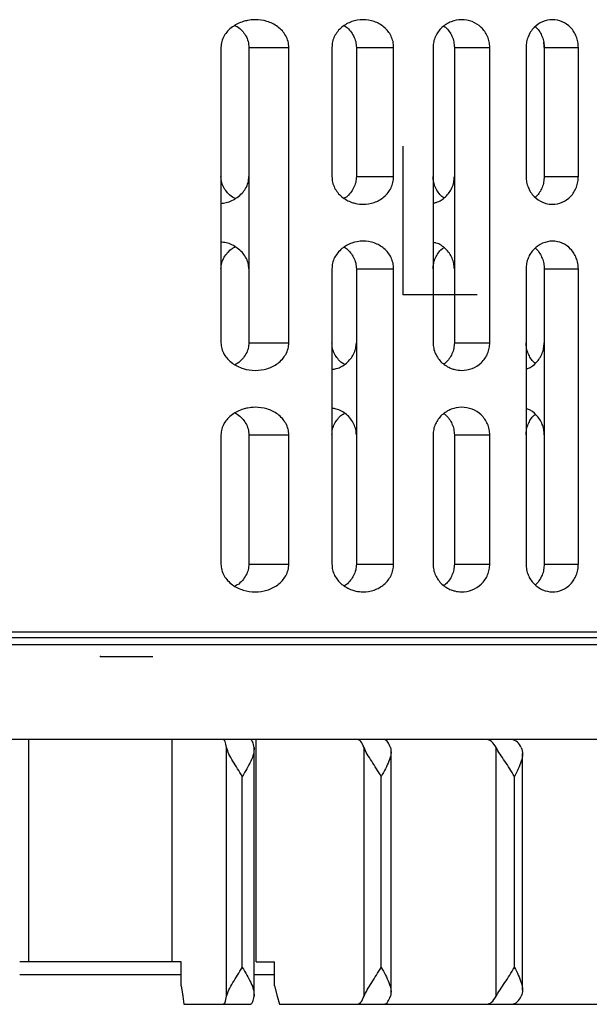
# Model space of a CAD drawing. Header units: millimetres. Extents: x 0 to 342, y 0 to 275.
# Tile 3 of 8: x 135 to 166, y 82 to 136. Entities that reach past the tile are written whole.
import ezdxf

# ---------------------------------------------------------------- set-up
doc = ezdxf.new("R2010")
doc.units = ezdxf.units.MM
doc.header["$PDSIZE"] = -1

msp = doc.modelspace()

# ---------------------------------------------------------------- linework, layer by layer
at = {"color": 7, "linetype": 'Continuous', "lineweight": 25}
for p, q in [((146.101, 134.169), (146.101, 118.169)), ((147.613, 134.169), (149.778, 134.169)), ((147.613, 134.169), (147.613, 118.169)), ((149.778, 118.169), (149.778, 134.169)), ((152.113, 134.169), (152.113, 127.169)), ((153.44, 134.169), (155.46, 134.169)), ((153.44, 134.169), (153.44, 127.169)), ((155.46, 127.169), (155.46, 134.169)), ((157.596, 134.169), (157.596, 118.169)), ((158.748, 134.169), (158.748, 118.169)), ((158.748, 134.169), (160.669, 134.169)), ((160.669, 118.169), (160.669, 134.169)), ((162.635, 134.169), (162.635, 127.169)), ((163.617, 134.169), (163.617, 127.169)), ((163.617, 134.169), (165.469, 134.169)), ((165.469, 127.169), (165.469, 134.169)), ((153.44, 127.169), (155.46, 127.169)), ((163.617, 127.169), (165.469, 127.169)), ((152.113, 122.169), (152.113, 106.169)), ((153.44, 122.169), (155.46, 122.169)), ((153.44, 122.169), (153.44, 106.169)), ((155.46, 106.169), (155.46, 122.169)), ((162.635, 122.169), (162.635, 106.169)), ((163.617, 122.169), (163.617, 106.169)), ((163.617, 122.169), (165.469, 122.169)), ((165.469, 106.169), (165.469, 122.169)), ((147.613, 118.169), (149.778, 118.169)), ((158.748, 118.169), (160.669, 118.169)), ((146.101, 113.169), (146.101, 106.169)), ((147.613, 113.169), (149.778, 113.169)), ((147.613, 113.169), (147.613, 106.169)), ((149.778, 106.169), (149.778, 113.169)), ((157.596, 113.169), (157.596, 106.169)), ((158.748, 113.169), (158.748, 106.169)), ((158.748, 113.169), (160.669, 113.169)), ((160.669, 106.169), (160.669, 113.169)), ((147.613, 106.169), (149.778, 106.169)), ((153.44, 106.169), (155.46, 106.169)), ((158.748, 106.169), (160.669, 106.169)), ((163.617, 106.169), (165.469, 106.169)), ((194.573, 102.49), (84.573, 102.49)), ((193.973, 102.169), (85.173, 102.169)), ((194.573, 101.796), (84.573, 101.796)), ((174.189, 96.669), (87.573, 96.669)), ((135.692, 84.619), (135.692, 96.669)), ((143.455, 84.619), (143.455, 96.669)), ((148.008, 84.619), (148.008, 96.669)), ((146.409, 82.762), (146.409, 96.226)), ((147.902, 82.76), (147.902, 96.229)), ((153.856, 82.762), (153.856, 96.226)), ((161.012, 82.762), (161.012, 96.226)), ((155.326, 82.974), (155.326, 96.014)), ((162.444, 83.08), (162.444, 95.908)), ((147.258, 84.319), (147.258, 94.669)), ((154.787, 84.319), (154.787, 94.669)), ((162.006, 84.319), (162.006, 94.669)), ((143.953, 84.619), (135.194, 84.619)), ((143.953, 83.319), (143.953, 84.619)), ((148.008, 84.619), (148.994, 84.619)), ((148.994, 83.319), (148.994, 84.619)), ((143.953, 83.919), (135.194, 83.919)), ((148.994, 83.919), (147.902, 83.919)), ((144.096, 82.319), (147.715, 82.319)), ((149.276, 82.319), (191.146, 82.319))]:
    msp.add_line(p, q, dxfattribs=at)
at = {"color": 7, "linetype": 'Continuous'}
for p, q in [((155.971, 120.788), (155.971, 128.814)), ((155.971, 120.788), (159.985, 120.788)), ((139.573, 101.169), (142.411, 101.169))]:
    msp.add_line(p, q, dxfattribs=at)
at = {"color": 7, "linetype": 'Continuous', "lineweight": 25, "flags": 128}
for points in [[(143.953, 83.319), (144.033, 82.759), (144.096, 82.319)], [(148.994, 83.319), (149.152, 82.759), (149.276, 82.319)]]:
    msp.add_lwpolyline(points, dxfattribs=at)
at = {"color": 7, "linetype": 'Continuous', "lineweight": 25}
for points, knots in [([(149.778, 134.169), (149.77, 134.278), (149.753, 134.499), (149.624, 134.803), (149.432, 135.074), (149.106, 135.369), (148.602, 135.612), (148.029, 135.69), (147.594, 135.646), (147.173, 135.542), (146.793, 135.358), (146.462, 135.068), (146.263, 134.8), (146.128, 134.498), (146.11, 134.277), (146.101, 134.169)], [0, 0, 0, 0, 0.061528, 0.125153, 0.185268, 0.250495, 0.375317, 0.500336, 0.578668, 0.625247, 0.74932, 0.815348, 0.874818, 0.93884, 1, 1, 1, 1]), ([(155.46, 134.169), (155.453, 134.274), (155.439, 134.486), (155.329, 134.783), (155.161, 135.052), (154.871, 135.352), (154.409, 135.607), (153.796, 135.703), (153.183, 135.598), (152.718, 135.343), (152.423, 135.047), (152.249, 134.78), (152.135, 134.485), (152.12, 134.273), (152.113, 134.169)], [0, 0, 0, 0, 0.061906, 0.125308, 0.185924, 0.250597, 0.375507, 0.500411, 0.625074, 0.749446, 0.814919, 0.874924, 0.938513, 1, 1, 1, 1]), ([(160.669, 134.169), (160.662, 134.272), (160.65, 134.478), (160.554, 134.769), (160.405, 135.036), (160.144, 135.338), (159.719, 135.602), (159.143, 135.705), (158.566, 135.596), (158.136, 135.332), (157.869, 135.032), (157.715, 134.767), (157.615, 134.477), (157.602, 134.271), (157.596, 134.169)], [0, 0, 0, 0, 0.062136, 0.125383, 0.186392, 0.250669, 0.375459, 0.5003, 0.625033, 0.749589, 0.814502, 0.874719, 0.938192, 1, 1, 1, 1]), ([(165.469, 134.169), (165.463, 134.27), (165.452, 134.472), (165.366, 134.759), (165.233, 135.024), (164.996, 135.327), (164.604, 135.598), (164.064, 135.706), (163.521, 135.594), (163.123, 135.323), (162.879, 135.021), (162.741, 134.757), (162.652, 134.471), (162.641, 134.269), (162.635, 134.169)], [0, 0, 0, 0, 0.062279, 0.125393, 0.186717, 0.250667, 0.375365, 0.500115, 0.624838, 0.749487, 0.814239, 0.874744, 0.938073, 1, 1, 1, 1]), ([(146.867, 135.353), (146.906, 135.336), (147.053, 135.273), (147.245, 135.08), (147.451, 134.814), (147.587, 134.505), (147.605, 134.28), (147.613, 134.169)], [0, 0, 0, 0, 0.088125, 0.325599, 0.543308, 0.775925, 1, 1, 1, 1]), ([(152.784, 135.337), (152.823, 135.318), (152.958, 135.25), (153.128, 135.053), (153.304, 134.79), (153.417, 134.489), (153.432, 134.275), (153.44, 134.169)], [0, 0, 0, 0, 0.093766, 0.327375, 0.545701, 0.77577, 1, 1, 1, 1]), ([(158.179, 135.315), (158.21, 135.297), (158.329, 135.23), (158.475, 135.034), (158.631, 134.774), (158.729, 134.479), (158.742, 134.272), (158.748, 134.169)], [0, 0, 0, 0, 0.082415, 0.317508, 0.540325, 0.772291, 1, 1, 1, 1]), ([(163.133, 135.285), (163.152, 135.273), (163.253, 135.208), (163.378, 135.014), (163.518, 134.752), (163.601, 134.463), (163.612, 134.266), (163.617, 134.169)], [0, 0, 0, 0, 0.056573, 0.302561, 0.541271, 0.773472, 1, 1, 1, 1]), ([(163.617, 134.169), (163.617, 134.268), (163.616, 134.366), (163.59, 134.459), (163.59, 134.459)], [0, 0, 0, 0, 0.999643, 1, 1, 1, 1]), ([(146.866, 125.986), (146.818, 126.007), (146.663, 126.076), (146.465, 126.273), (146.263, 126.537), (146.128, 126.84), (146.11, 127.061), (146.101, 127.169)], [0, 0, 0, 0, 0.107939, 0.342522, 0.553794, 0.782025, 1, 1, 1, 1]), ([(146.101, 125.72), (146.196, 125.729), (146.512, 125.758), (146.91, 125.966), (147.248, 126.255), (147.45, 126.527), (147.587, 126.834), (147.605, 127.059), (147.613, 127.169)], [0, 0, 0, 0, 0.12505, 0.415624, 0.568015, 0.707715, 0.856582, 1, 1, 1, 1]), ([(152.113, 127.169), (152.12, 127.065), (152.135, 126.853), (152.25, 126.558), (152.423, 126.291), (152.72, 125.994), (153.07, 125.803), (153.465, 125.693), (153.873, 125.648), (154.412, 125.733), (154.872, 125.988), (155.161, 126.287), (155.328, 126.555), (155.438, 126.852), (155.453, 127.064), (155.46, 127.169)], [0, 0, 0, 0, 0.061513, 0.125141, 0.185161, 0.250679, 0.375475, 0.421122, 0.500654, 0.625276, 0.749669, 0.814102, 0.874522, 0.938009, 1, 1, 1, 1]), ([(153.44, 127.169), (153.432, 127.064), (153.417, 126.85), (153.304, 126.55), (153.128, 126.286), (152.958, 126.088), (152.822, 126.021), (152.784, 126.002)], [0, 0, 0, 0, 0.223795, 0.453427, 0.672442, 0.906913, 1, 1, 1, 1]), ([(158.179, 126.024), (158.145, 126.044), (158.022, 126.114), (157.872, 126.311), (157.715, 126.571), (157.615, 126.862), (157.602, 127.068), (157.596, 127.169)], [0, 0, 0, 0, 0.091119, 0.326601, 0.545043, 0.77555, 1, 1, 1, 1]), ([(157.596, 125.741), (157.654, 125.749), (157.905, 125.784), (158.211, 126.003), (158.478, 126.299), (158.63, 126.567), (158.729, 126.859), (158.742, 127.067), (158.748, 127.169)], [0, 0, 0, 0, 0.091712, 0.393144, 0.548758, 0.696237, 0.849524, 1, 1, 1, 1]), ([(162.635, 127.169), (162.641, 127.07), (162.652, 126.868), (162.741, 126.582), (162.879, 126.318), (163.123, 126.016), (163.418, 125.815), (163.765, 125.695), (164.125, 125.645), (164.605, 125.741), (164.998, 126.013), (165.237, 126.321), (165.37, 126.59), (165.453, 126.876), (165.463, 127.072), (165.469, 127.169)], [0, 0, 0, 0, 0.061859, 0.125126, 0.185608, 0.250356, 0.375136, 0.417928, 0.500364, 0.624978, 0.749471, 0.814717, 0.878095, 0.939789, 1, 1, 1, 1]), ([(163.617, 127.169), (163.611, 127.069), (163.6, 126.867), (163.514, 126.577), (163.374, 126.318), (163.251, 126.129), (163.152, 126.065), (163.133, 126.053)], [0, 0, 0, 0, 0.234406, 0.472054, 0.702801, 0.943667, 1, 1, 1, 1]), ([(147.613, 122.169), (147.605, 122.279), (147.587, 122.503), (147.451, 122.81), (147.25, 123.083), (146.911, 123.372), (146.513, 123.58), (146.197, 123.61), (146.101, 123.619)], [0, 0, 0, 0, 0.143013, 0.291453, 0.431274, 0.583848, 0.874755, 1, 1, 1, 1]), ([(146.101, 122.169), (146.11, 122.277), (146.128, 122.498), (146.262, 122.801), (146.464, 123.064), (146.662, 123.262), (146.817, 123.331), (146.866, 123.353)], [0, 0, 0, 0, 0.217289, 0.444777, 0.656037, 0.890666, 1, 1, 1, 1]), ([(155.46, 122.169), (155.453, 122.274), (155.439, 122.486), (155.329, 122.783), (155.161, 123.052), (154.871, 123.352), (154.409, 123.607), (153.796, 123.703), (153.183, 123.598), (152.718, 123.343), (152.423, 123.047), (152.249, 122.78), (152.135, 122.485), (152.12, 122.273), (152.113, 122.169)], [0, 0, 0, 0, 0.0619055, 0.1253084, 0.1859237, 0.2505972, 0.3755072, 0.5004111, 0.6250741, 0.7494462, 0.8149185, 0.8749238, 0.9385127, 1, 1, 1, 1]), ([(152.784, 123.337), (152.823, 123.318), (152.958, 123.25), (153.128, 123.053), (153.304, 122.79), (153.417, 122.489), (153.432, 122.275), (153.44, 122.169)], [0, 0, 0, 0, 0.093813, 0.32741, 0.545724, 0.775781, 1, 1, 1, 1]), ([(158.748, 122.169), (158.742, 122.268), (158.73, 122.467), (158.636, 122.758), (158.485, 123.031), (158.213, 123.334), (157.905, 123.556), (157.654, 123.59), (157.596, 123.598)], [0, 0, 0, 0, 0.144043, 0.292529, 0.446452, 0.606704, 0.909097, 1, 1, 1, 1]), ([(157.596, 122.169), (157.602, 122.271), (157.615, 122.477), (157.715, 122.768), (157.872, 123.028), (158.022, 123.225), (158.145, 123.295), (158.179, 123.315)], [0, 0, 0, 0, 0.224404, 0.454894, 0.673645, 0.909566, 1, 1, 1, 1]), ([(165.469, 122.169), (165.463, 122.27), (165.452, 122.472), (165.366, 122.759), (165.233, 123.024), (164.996, 123.327), (164.604, 123.598), (164.064, 123.706), (163.521, 123.594), (163.123, 123.323), (162.879, 123.021), (162.741, 122.757), (162.652, 122.471), (162.641, 122.269), (162.635, 122.169)], [0, 0, 0, 0, 0.062279, 0.125393, 0.186717, 0.250667, 0.375365, 0.500115, 0.624838, 0.749487, 0.814239, 0.874744, 0.938073, 1, 1, 1, 1]), ([(163.133, 123.285), (163.152, 123.273), (163.253, 123.208), (163.378, 123.014), (163.518, 122.752), (163.601, 122.463), (163.612, 122.266), (163.617, 122.169)], [0, 0, 0, 0, 0.056493, 0.302502, 0.541232, 0.773453, 1, 1, 1, 1]), ([(146.101, 118.169), (146.11, 118.061), (146.128, 117.84), (146.263, 117.539), (146.462, 117.271), (146.793, 116.98), (147.299, 116.736), (147.951, 116.638), (148.604, 116.727), (149.106, 116.969), (149.431, 117.264), (149.624, 117.535), (149.753, 117.84), (149.77, 118.061), (149.778, 118.169)], [0, 0, 0, 0, 0.061214, 0.125307, 0.18468, 0.25061, 0.375532, 0.500276, 0.624719, 0.749355, 0.814585, 0.874725, 0.938408, 1, 1, 1, 1]), ([(147.613, 118.169), (147.606, 118.067), (147.59, 117.857), (147.465, 117.551), (147.261, 117.275), (147.059, 117.069), (146.907, 117.003), (146.866, 116.986)], [0, 0, 0, 0, 0.2082955, 0.4269104, 0.6599792, 0.9109229, 1, 1, 1, 1]), ([(152.784, 117.002), (152.74, 117.024), (152.6, 117.095), (152.426, 117.295), (152.249, 117.557), (152.135, 117.853), (152.12, 118.065), (152.113, 118.169)], [0, 0, 0, 0, 0.105618, 0.339071, 0.553017, 0.780278, 1, 1, 1, 1]), ([(152.113, 116.728), (152.193, 116.737), (152.479, 116.77), (152.831, 116.987), (153.13, 117.28), (153.303, 117.55), (153.418, 117.849), (153.432, 118.064), (153.44, 118.169)], [0, 0, 0, 0, 0.114653, 0.4078892, 0.5609957, 0.7040309, 0.8539136, 1, 1, 1, 1]), ([(157.596, 118.169), (157.602, 118.068), (157.615, 117.862), (157.715, 117.572), (157.869, 117.307), (158.136, 117.007), (158.458, 116.809), (158.829, 116.694), (159.213, 116.646), (159.721, 116.738), (160.147, 117.003), (160.412, 117.311), (160.559, 117.583), (160.651, 117.872), (160.663, 118.071), (160.669, 118.169)], [0, 0, 0, 0, 0.061728, 0.125125, 0.185422, 0.250452, 0.375261, 0.419958, 0.500549, 0.625149, 0.749585, 0.815569, 0.879073, 0.940428, 1, 1, 1, 1]), ([(158.748, 118.169), (158.742, 118.067), (158.729, 117.86), (158.631, 117.565), (158.475, 117.304), (158.329, 117.109), (158.21, 117.041), (158.179, 117.024)], [0, 0, 0, 0, 0.227499, 0.459278, 0.682554, 0.918234, 1, 1, 1, 1]), ([(163.133, 117.053), (163.112, 117.067), (163.01, 117.133), (162.883, 117.322), (162.74, 117.58), (162.652, 117.868), (162.641, 118.07), (162.635, 118.169)], [0, 0, 0, 0, 0.06243, 0.304613, 0.530904, 0.768083, 1, 1, 1, 1]), ([(162.635, 116.757), (162.666, 116.763), (162.877, 116.799), (163.135, 117.016), (163.377, 117.312), (163.513, 117.578), (163.6, 117.866), (163.611, 118.069), (163.617, 118.169)], [0, 0, 0, 0, 0.054806, 0.368595, 0.529702, 0.684091, 0.843119, 1, 1, 1, 1]), ([(149.778, 113.169), (149.77, 113.278), (149.753, 113.499), (149.624, 113.803), (149.432, 114.074), (149.106, 114.369), (148.602, 114.612), (148.029, 114.69), (147.594, 114.646), (147.173, 114.542), (146.793, 114.358), (146.462, 114.068), (146.263, 113.8), (146.128, 113.498), (146.11, 113.277), (146.101, 113.169)], [0, 0, 0, 0, 0.0615276, 0.1251526, 0.1852683, 0.2504948, 0.375317, 0.5003359, 0.5786677, 0.625247, 0.7493197, 0.8153477, 0.874818, 0.9388399, 1, 1, 1, 1]), ([(146.866, 114.353), (146.906, 114.336), (147.053, 114.273), (147.245, 114.08), (147.451, 113.814), (147.587, 113.505), (147.605, 113.28), (147.613, 113.169)], [0, 0, 0, 0, 0.088305, 0.325732, 0.543399, 0.775969, 1, 1, 1, 1]), ([(153.44, 113.169), (153.433, 113.27), (153.42, 113.474), (153.312, 113.77), (153.14, 114.048), (152.835, 114.35), (152.478, 114.569), (152.193, 114.602), (152.113, 114.611)], [0, 0, 0, 0, 0.138358, 0.282026, 0.432654, 0.591673, 0.886077, 1, 1, 1, 1]), ([(152.113, 113.169), (152.12, 113.274), (152.135, 113.486), (152.249, 113.782), (152.426, 114.044), (152.6, 114.244), (152.74, 114.315), (152.784, 114.337)], [0, 0, 0, 0, 0.219726, 0.447024, 0.660846, 0.894221, 1, 1, 1, 1]), ([(160.669, 113.169), (160.662, 113.272), (160.65, 113.478), (160.554, 113.769), (160.405, 114.036), (160.144, 114.338), (159.719, 114.602), (159.143, 114.705), (158.566, 114.596), (158.136, 114.332), (157.869, 114.032), (157.715, 113.767), (157.615, 113.477), (157.602, 113.271), (157.596, 113.169)], [0, 0, 0, 0, 0.062136, 0.125383, 0.186392, 0.250669, 0.375459, 0.5003, 0.625033, 0.749589, 0.814502, 0.874719, 0.938192, 1, 1, 1, 1]), ([(158.179, 114.315), (158.21, 114.297), (158.329, 114.23), (158.475, 114.034), (158.631, 113.774), (158.729, 113.479), (158.742, 113.272), (158.748, 113.169)], [0, 0, 0, 0, 0.082341, 0.317452, 0.540287, 0.772272, 1, 1, 1, 1]), ([(163.617, 113.169), (163.612, 113.267), (163.601, 113.463), (163.517, 113.75), (163.382, 114.02), (163.138, 114.321), (162.877, 114.54), (162.666, 114.576), (162.635, 114.581)], [0, 0, 0, 0, 0.15146, 0.306713, 0.466316, 0.630783, 0.945203, 1, 1, 1, 1]), ([(162.635, 113.169), (162.641, 113.269), (162.652, 113.471), (162.74, 113.759), (162.883, 114.016), (163.009, 114.206), (163.112, 114.272), (163.133, 114.285)], [0, 0, 0, 0, 0.231911, 0.469119, 0.695501, 0.937865, 1, 1, 1, 1]), ([(146.101, 106.169), (146.11, 106.061), (146.128, 105.84), (146.263, 105.539), (146.462, 105.271), (146.793, 104.98), (147.299, 104.736), (147.951, 104.638), (148.604, 104.727), (149.106, 104.969), (149.431, 105.264), (149.624, 105.535), (149.753, 105.84), (149.77, 106.061), (149.778, 106.169)], [0, 0, 0, 0, 0.061214, 0.125307, 0.18468, 0.25061, 0.375532, 0.500276, 0.624719, 0.749355, 0.814585, 0.874725, 0.938408, 1, 1, 1, 1]), ([(147.613, 106.169), (147.606, 106.067), (147.59, 105.857), (147.465, 105.551), (147.261, 105.275), (147.059, 105.069), (146.907, 105.003), (146.866, 104.986)], [0, 0, 0, 0, 0.208295, 0.42691, 0.659979, 0.910923, 1, 1, 1, 1]), ([(152.113, 106.169), (152.12, 106.065), (152.135, 105.853), (152.25, 105.558), (152.423, 105.291), (152.72, 104.994), (153.07, 104.803), (153.465, 104.693), (153.873, 104.648), (154.412, 104.733), (154.872, 104.988), (155.161, 105.287), (155.328, 105.555), (155.438, 105.852), (155.453, 106.064), (155.46, 106.169)], [0, 0, 0, 0, 0.061513, 0.125141, 0.185161, 0.250679, 0.375475, 0.421122, 0.500654, 0.625276, 0.749669, 0.814102, 0.874522, 0.938009, 1, 1, 1, 1]), ([(153.44, 106.169), (153.432, 106.064), (153.417, 105.85), (153.304, 105.55), (153.128, 105.286), (152.958, 105.088), (152.822, 105.021), (152.784, 105.002)], [0, 0, 0, 0, 0.223795, 0.453427, 0.672442, 0.906913, 1, 1, 1, 1]), ([(157.596, 106.169), (157.602, 106.068), (157.615, 105.862), (157.715, 105.572), (157.869, 105.307), (158.136, 105.007), (158.458, 104.809), (158.829, 104.694), (159.213, 104.646), (159.721, 104.738), (160.147, 105.003), (160.412, 105.311), (160.559, 105.583), (160.651, 105.872), (160.663, 106.071), (160.669, 106.169)], [0, 0, 0, 0, 0.061728, 0.125125, 0.185422, 0.250452, 0.375261, 0.419958, 0.500549, 0.625149, 0.749585, 0.815569, 0.879073, 0.940428, 1, 1, 1, 1]), ([(158.748, 106.169), (158.742, 106.067), (158.729, 105.86), (158.631, 105.565), (158.475, 105.304), (158.329, 105.109), (158.21, 105.041), (158.179, 105.024)], [0, 0, 0, 0, 0.227499, 0.459278, 0.682554, 0.918234, 1, 1, 1, 1]), ([(162.635, 106.169), (162.641, 106.07), (162.652, 105.868), (162.741, 105.582), (162.88, 105.318), (163.123, 105.015), (163.522, 104.745), (164.064, 104.633), (164.605, 104.741), (164.996, 105.012), (165.233, 105.315), (165.366, 105.579), (165.452, 105.867), (165.463, 106.069), (165.469, 106.169)], [0, 0, 0, 0, 0.061974, 0.125362, 0.185859, 0.250624, 0.37533, 0.500039, 0.624686, 0.74929, 0.813233, 0.874568, 0.937697, 1, 1, 1, 1]), ([(163.617, 106.169), (163.611, 106.069), (163.6, 105.867), (163.514, 105.577), (163.374, 105.318), (163.251, 105.129), (163.152, 105.065), (163.133, 105.053)], [0, 0, 0, 0, 0.234342, 0.471925, 0.702611, 0.943409, 1, 1, 1, 1]), ([(146.409, 96.226), (146.382, 96.354), (146.328, 96.609), (146.263, 96.649), (146.231, 96.669)], [0, 0, 0, 0, 0.5, 1, 1, 1, 1]), ([(147.894, 96.226), (147.871, 96.34), (147.817, 96.598), (147.752, 96.644), (147.715, 96.669)], [0, 0, 0, 0, 0.43833, 1, 1, 1, 1]), ([(153.856, 96.226), (153.802, 96.354), (153.695, 96.609), (153.567, 96.649), (153.502, 96.669)], [0, 0, 0, 0, 0.5, 1, 1, 1, 1]), ([(155.295, 96.226), (155.249, 96.34), (155.143, 96.598), (155.014, 96.644), (154.942, 96.669)], [0, 0, 0, 0, 0.43833, 1, 1, 1, 1]), ([(161.012, 96.226), (160.933, 96.354), (160.775, 96.609), (160.585, 96.649), (160.491, 96.669)], [0, 0, 0, 0, 0.5, 1, 1, 1, 1]), ([(162.376, 96.226), (162.308, 96.34), (162.152, 96.598), (161.962, 96.644), (161.855, 96.669)], [0, 0, 0, 0, 0.4383299, 1, 1, 1, 1]), ([(147.258, 94.669), (147.085, 94.947), (146.824, 95.364), (146.515, 95.891), (146.445, 96.115), (146.409, 96.226)], [0, 0, 0, 0, 0.498883, 0.749389, 1, 1, 1, 1]), ([(147.894, 96.226), (147.893, 96.115), (147.89, 95.891), (147.669, 95.364), (147.422, 94.947), (147.258, 94.669)], [0, 0, 0, 0, 0.250861, 0.501307, 1, 1, 1, 1]), ([(154.787, 94.669), (154.614, 94.947), (154.354, 95.364), (154.01, 95.891), (153.907, 96.115), (153.856, 96.226)], [0, 0, 0, 0, 0.498883, 0.749389, 1, 1, 1, 1]), ([(155.295, 96.226), (155.311, 96.115), (155.343, 95.891), (155.173, 95.364), (154.941, 94.947), (154.787, 94.669)], [0, 0, 0, 0, 0.250861, 0.501307, 1, 1, 1, 1]), ([(162.006, 94.669), (161.837, 94.947), (161.584, 95.364), (161.211, 95.891), (161.078, 96.115), (161.012, 96.226)], [0, 0, 0, 0, 0.4988829, 0.7493889, 1, 1, 1, 1]), ([(162.376, 96.226), (162.409, 96.115), (162.474, 95.891), (162.36, 95.364), (162.147, 94.947), (162.006, 94.669)], [0, 0, 0, 0, 0.250861, 0.501307, 1, 1, 1, 1]), ([(146.409, 82.762), (146.445, 82.874), (146.515, 83.098), (146.825, 83.625), (147.085, 84.042), (147.258, 84.319)], [0, 0, 0, 0, 0.2508614, 0.5013074, 1, 1, 1, 1]), ([(147.258, 84.319), (147.423, 84.042), (147.669, 83.624), (147.89, 83.097), (147.893, 82.874), (147.894, 82.762)], [0, 0, 0, 0, 0.498883, 0.749389, 1, 1, 1, 1]), ([(153.856, 82.762), (153.908, 82.874), (154.01, 83.098), (154.355, 83.625), (154.614, 84.042), (154.787, 84.319)], [0, 0, 0, 0, 0.250861, 0.501307, 1, 1, 1, 1]), ([(154.787, 84.319), (154.941, 84.042), (155.173, 83.624), (155.343, 83.097), (155.311, 82.874), (155.295, 82.762)], [0, 0, 0, 0, 0.498883, 0.749389, 1, 1, 1, 1]), ([(161.012, 82.762), (161.079, 82.874), (161.211, 83.098), (161.584, 83.625), (161.837, 84.042), (162.006, 84.319)], [0, 0, 0, 0, 0.250861, 0.501307, 1, 1, 1, 1]), ([(162.006, 84.319), (162.147, 84.042), (162.36, 83.624), (162.474, 83.097), (162.409, 82.874), (162.376, 82.762)], [0, 0, 0, 0, 0.498883, 0.749389, 1, 1, 1, 1]), ([(146.231, 82.319), (146.263, 82.339), (146.328, 82.379), (146.382, 82.635), (146.409, 82.762)], [0, 0, 0, 0, 0.49896, 1, 1, 1, 1]), ([(147.715, 82.319), (147.752, 82.345), (147.817, 82.39), (147.871, 82.649), (147.894, 82.762)], [0, 0, 0, 0, 0.56167, 1, 1, 1, 1]), ([(153.502, 82.319), (153.567, 82.339), (153.695, 82.379), (153.802, 82.635), (153.856, 82.762)], [0, 0, 0, 0, 0.49896, 1, 1, 1, 1]), ([(154.942, 82.319), (155.014, 82.345), (155.143, 82.39), (155.249, 82.649), (155.295, 82.762)], [0, 0, 0, 0, 0.5616701, 1, 1, 1, 1]), ([(160.491, 82.319), (160.585, 82.339), (160.775, 82.379), (160.933, 82.635), (161.012, 82.762)], [0, 0, 0, 0, 0.49896, 1, 1, 1, 1]), ([(161.855, 82.319), (161.962, 82.345), (162.152, 82.39), (162.308, 82.649), (162.376, 82.762)], [0, 0, 0, 0, 0.56167, 1, 1, 1, 1])]:
    msp.add_open_spline(points, degree=3, knots=knots, dxfattribs=at)
at = {"color": 7, "linetype": 'Continuous'}
for p in [(155.971, 120.788), (139.573, 101.169)]:
    msp.add_point(p, dxfattribs=at)

doc.saveas('drawing.dxf')
